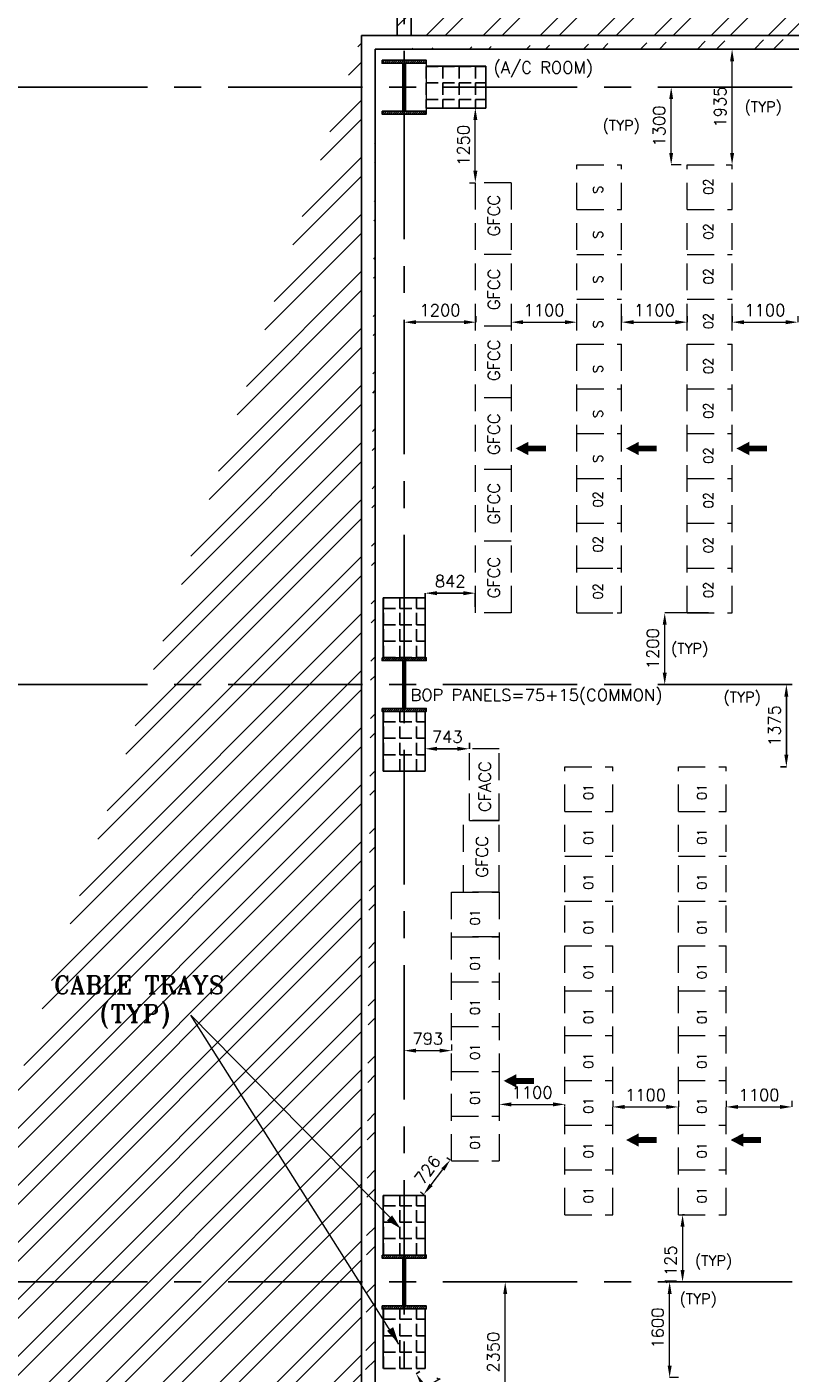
# Model space of a CAD drawing. Header units: inches. Extents: x 0 to 1564127, y -23460 to 23144100.
# Tile 175 of 215: x 1449195 to 1461976, y 159200 to 181733. Entities that reach past the tile are written whole.
import ezdxf

# ---------------------------------------------------------------- set-up
doc = ezdxf.new("R2010")
doc.units = ezdxf.units.IN
doc.header["$LTSCALE"] = 1800
doc.header["$MEASUREMENT"] = 0
doc.linetypes.add('CENTER', pattern=[2, 1.25, -0.25, 0.25, -0.25])
doc.linetypes.add('HIDDEN', pattern=[0.375, 0.25, -0.125])
doc.layers.get('0').update_dxf_attribs({"color": 253, "lineweight": 9})
for name, color, linetype in [('CEN', 2, 'CENTER'), ('COL', 1, 'Continuous'), ('GRID', 251, 'CENTER'), ('PNLDCST', 6, 'Continuous'), ('PNLT', 8, 'Continuous'), ('ROOM', 7, 'Continuous'), ('TEXT', 3, 'Continuous'), ('WALL', 6, 'Continuous'), ('WALLHATCH', 254, 'Continuous')]:
    doc.layers.add(name, color=color, linetype=linetype)
doc.layers.add('LAYOUT', color=8, linetype='Continuous', lineweight=9)
doc.layers.add('PNL', color=8, linetype='HIDDEN', lineweight=9)
doc.styles.add('ROMANS', font='romans.shx')
doc.styles.add('ROMANT', font='romant')
doc.dimstyles.new('STANDARD$0', dxfattribs={"dimtxt": 200, "dimasz": 200, "dimexe": 0, "dimexo": 100, "dimgap": 100, "dimtad": 1, "dimdec": 0, "dimzin": 0, "dimdsep": 46, "dimtxsty": 'ROMANS', "dimcen": 0.09, "dimclrd": 256, "dimclre": 256, "dimclrt": 256, "dimadec": 0, "dimazin": 0, "dimtfac": 1, "dimtdec": 0, "dimtmove": 0, "dimatfit": 3, "dimfxl": 1, "dimtolj": 1, "dimtzin": 0, "dimlwd": -1, "dimlwe": -1, "dimarcsym": 0})
pattern_1 = [(45, (1295337.1, 1000), (-477.297, 477.297), []), (45, (1295655.3, 1000), (-477.297, 477.297), [])]

# ---------------------------------------------------------------- blocks, each defined once
blk = doc.blocks.new('F-ROW COLUMN')
at = {"layer": 'COL'}
h = blk.add_hatch(dxfattribs=at)
h.set_pattern_fill('ANSI31', color=256, scale=200, angle=180, style=0)
h.set_pattern_definition([(225, (-557328.912, -127499.994), (17.6776695, -17.6776695), [])])
h.paths.add_polyline_path([(370, 450), (0, 450), (0, 400), (22.5, 400), (370, 400)])
h.paths.add_polyline_path([(0, 450), (-370, 450), (-370, 400), (0, 400)])
h.paths.add_polyline_path([(0, 400), (-22.5, 400), (-22.5, 0), (0, 0)])
h.paths.add_polyline_path([(22.5, 400), (0, 400), (0, 0), (22.5, 0)])
h.paths.add_polyline_path([(0, 0), (-22.5, 0), (-22.5, -400), (0, -400)])
h.paths.add_polyline_path([(22.5, 0), (0, 0), (0, -400), (22.5, -400)])
h.paths.add_polyline_path([(0, -400), (-22.5, -400), (-370, -400), (-370, -450), (0, -450)])
h.paths.add_polyline_path([(370, -400), (0, -400), (0, -450), (370, -450)])
at = {"layer": 'CEN'}
for p, q in [((0, -450), (0, 450)), ((191.6, 0), (-191.6, 0))]:
    blk.add_line(p, q, dxfattribs=at)
at = {"layer": 'COL'}
for points in [[(-370, 450), (370, 450), (370, 400), (-370, 400)], [(-22.5, 400), (22.5, 400), (22.5, -400), (-22.5, -400)], [(-370, -400), (370, -400), (370, -450), (-370, -450)]]:
    blk.add_lwpolyline(points, close=True, dxfattribs=at)
blk = doc.blocks.new('*D1069')
at = {"layer": 'Defpoints', "color": 0, "transparency": 16777216}
for p in [(1460106, 161850), (1460176, 160725), (1460313, 160725)]:
    blk.add_point(p, dxfattribs=at)
at = {"layer": 'LAYOUT', "transparency": 16777216}
for p, q in [((1460206, 161850), (1460176, 161850)), ((1460176, 161650), (1460176, 160925)), ((1460213, 160725), (1460176, 160725))]:
    blk.add_line(p, q, dxfattribs=at)
for points in [[(1460142, 161650), (1460209, 161650), (1460176, 161850)], [(1460142, 160925), (1460209, 160925), (1460176, 160725)]]:
    blk.add_solid(points, dxfattribs=at)
at = {"layer": 'LAYOUT', "transparency": 16777216, "insert": (1459976, 160994), "char_height": 200, "attachment_point": 5, "rotation": 90, "style": 'ROMANS'}
blk.add_mtext('\\A1;1125', dxfattribs=at)
blk = doc.blocks.new('*D1070')
at = {"layer": 'Defpoints', "color": 0, "transparency": 16777216}
for p in [(1456306, 164598), (1456306, 164598), (1455513, 164373)]:
    blk.add_point(p, dxfattribs=at)
at = {"layer": 'LAYOUT', "transparency": 16777216}
for p, q in [((1455513, 164473), (1455513, 164598)), ((1455713, 164598), (1456106, 164598)), ((1456306, 164698), (1456306, 164598))]:
    blk.add_line(p, q, dxfattribs=at)
for points in [[(1455713, 164631), (1455713, 164564), (1455513, 164598)], [(1456106, 164631), (1456106, 164564), (1456306, 164598)]]:
    blk.add_solid(points, dxfattribs=at)
at = {"layer": 'LAYOUT', "transparency": 16777216, "insert": (1455909, 164798), "char_height": 200, "attachment_point": 5, "style": 'ROMANS'}
blk.add_mtext('\\A1;793', dxfattribs=at)
blk = doc.blocks.new('*D1071')
at = {"layer": 'Defpoints', "color": 0, "transparency": 16777216}
for p in [(1457106, 164598), (1458206, 163698), (1458206, 163564)]:
    blk.add_point(p, dxfattribs=at)
at = {"layer": 'LAYOUT', "transparency": 16777216}
for p, q in [((1457106, 164498), (1457106, 163698)), ((1457306, 163698), (1458006, 163698)), ((1458206, 163664), (1458206, 163698))]:
    blk.add_line(p, q, dxfattribs=at)
for points in [[(1457306, 163731), (1457306, 163664), (1457106, 163698)], [(1458006, 163731), (1458006, 163664), (1458206, 163698)]]:
    blk.add_solid(points, dxfattribs=at)
at = {"layer": 'LAYOUT', "transparency": 16777216, "insert": (1457656, 163898), "char_height": 200, "attachment_point": 5, "style": 'ROMANS'}
blk.add_mtext('\\A1;1100', dxfattribs=at)
blk = doc.blocks.new('*D1072')
at = {"layer": 'Defpoints', "color": 0, "transparency": 16777216}
for p in [(1459006, 163655), (1460106, 163655), (1460106, 163655)]:
    blk.add_point(p, dxfattribs=at)
at = {"layer": 'LAYOUT', "transparency": 16777216}
for p, q in [((1459006, 163755), (1459006, 163655)), ((1459206, 163655), (1459906, 163655)), ((1460106, 163755), (1460106, 163655))]:
    blk.add_line(p, q, dxfattribs=at)
for points in [[(1459206, 163689), (1459206, 163622), (1459006, 163655)], [(1459906, 163689), (1459906, 163622), (1460106, 163655)]]:
    blk.add_solid(points, dxfattribs=at)
at = {"layer": 'LAYOUT', "transparency": 16777216, "insert": (1459556, 163855), "char_height": 200, "attachment_point": 5, "style": 'ROMANS'}
blk.add_mtext('\\A1;1100', dxfattribs=at)
blk = doc.blocks.new('*D1073')
at = {"layer": 'Defpoints', "color": 0, "transparency": 16777216}
for p in [(1460906, 163655), (1462006, 163655), (1462006, 163655)]:
    blk.add_point(p, dxfattribs=at)
at = {"layer": 'LAYOUT', "transparency": 16777216}
for p, q in [((1460906, 163755), (1460906, 163655)), ((1461106, 163655), (1461806, 163655)), ((1462006, 163755), (1462006, 163655))]:
    blk.add_line(p, q, dxfattribs=at)
for points in [[(1461106, 163689), (1461106, 163622), (1460906, 163655)], [(1461806, 163689), (1461806, 163622), (1462006, 163655)]]:
    blk.add_solid(points, dxfattribs=at)
at = {"layer": 'LAYOUT', "transparency": 16777216, "insert": (1461456, 163855), "char_height": 200, "attachment_point": 5, "style": 'ROMANS'}
blk.add_mtext('\\A1;1100', dxfattribs=at)
blk = doc.blocks.new('*D1076')
at = {"layer": 'Defpoints', "color": 0, "transparency": 16777216}
for p in [(1455513, 176791), (1456713, 176791), (1455513, 175916)]:
    blk.add_point(p, dxfattribs=at)
at = {"layer": 'LAYOUT', "transparency": 16777216}
for p, q in [((1456713, 176891), (1456713, 176791)), ((1455513, 176016), (1455513, 176791)), ((1456513, 176791), (1455713, 176791))]:
    blk.add_line(p, q, dxfattribs=at)
for points in [[(1455713, 176824), (1455713, 176757), (1455513, 176791)], [(1456513, 176824), (1456513, 176757), (1456713, 176791)]]:
    blk.add_solid(points, dxfattribs=at)
at = {"layer": 'LAYOUT', "transparency": 16777216, "insert": (1456113, 176991), "char_height": 200, "attachment_point": 5, "style": 'ROMANS'}
blk.add_mtext('\\A1;1200', dxfattribs=at)
blk = doc.blocks.new('*D1077')
at = {"layer": 'Defpoints', "color": 0, "transparency": 16777216}
for p in [(1457305, 176916), (1458405, 176791), (1458405, 176791)]:
    blk.add_point(p, dxfattribs=at)
at = {"layer": 'LAYOUT', "transparency": 16777216}
for p, q in [((1457305, 176816), (1457305, 176791)), ((1457505, 176791), (1458205, 176791)), ((1458405, 176691), (1458405, 176791))]:
    blk.add_line(p, q, dxfattribs=at)
for points in [[(1457505, 176824), (1457505, 176757), (1457305, 176791)], [(1458205, 176824), (1458205, 176757), (1458405, 176791)]]:
    blk.add_solid(points, dxfattribs=at)
at = {"layer": 'LAYOUT', "transparency": 16777216, "insert": (1457855, 176991), "char_height": 200, "attachment_point": 5, "style": 'ROMANS'}
blk.add_mtext('\\A1;1100', dxfattribs=at)
blk = doc.blocks.new('*D1078')
at = {"layer": 'Defpoints', "color": 0, "transparency": 16777216}
for p in [(1459155, 176791), (1460255, 176791), (1460255, 176791)]:
    blk.add_point(p, dxfattribs=at)
at = {"layer": 'LAYOUT', "transparency": 16777216}
for p, q in [((1459155, 176891), (1459155, 176791)), ((1460255, 176891), (1460255, 176791)), ((1459355, 176791), (1460055, 176791))]:
    blk.add_line(p, q, dxfattribs=at)
for points in [[(1459355, 176824), (1459355, 176757), (1459155, 176791)], [(1460055, 176824), (1460055, 176757), (1460255, 176791)]]:
    blk.add_solid(points, dxfattribs=at)
at = {"layer": 'LAYOUT', "transparency": 16777216, "insert": (1459705, 176991), "char_height": 200, "attachment_point": 5, "style": 'ROMANS'}
blk.add_mtext('\\A1;1100', dxfattribs=at)
blk = doc.blocks.new('*D1079')
at = {"layer": 'Defpoints', "color": 0, "transparency": 16777216}
for p in [(1461005, 176791), (1462105, 176791), (1462105, 176791)]:
    blk.add_point(p, dxfattribs=at)
at = {"layer": 'LAYOUT', "transparency": 16777216}
for p, q in [((1461005, 176891), (1461005, 176791)), ((1462105, 176891), (1462105, 176791)), ((1461205, 176791), (1461905, 176791))]:
    blk.add_line(p, q, dxfattribs=at)
for points in [[(1461205, 176824), (1461205, 176757), (1461005, 176791)], [(1461905, 176824), (1461905, 176757), (1462105, 176791)]]:
    blk.add_solid(points, dxfattribs=at)
at = {"layer": 'LAYOUT', "transparency": 16777216, "insert": (1461555, 176991), "char_height": 200, "attachment_point": 5, "style": 'ROMANS'}
blk.add_mtext('\\A1;1100', dxfattribs=at)
blk = doc.blocks.new('*D950')
at = {"layer": 'Defpoints', "color": 0, "transparency": 16777216}
for p in [(1456284, 162767), (1456306, 162750), (1455863, 162175)]:
    blk.add_point(p, dxfattribs=at)
at = {"layer": 'LAYOUT', "transparency": 16777216}
for p, q in [((1456227, 162811), (1456284, 162767)), ((1455963, 162350), (1456162, 162609)), ((1455784, 162236), (1455841, 162192))]:
    blk.add_line(p, q, dxfattribs=at)
for points in [[(1456136, 162629), (1456188, 162588), (1456284, 162767)], [(1455937, 162371), (1455990, 162330), (1455841, 162192)]]:
    blk.add_solid(points, dxfattribs=at)
at = {"layer": 'LAYOUT', "transparency": 16777216, "insert": (1455904, 162602), "char_height": 200, "attachment_point": 5, "rotation": 52.3881, "style": 'ROMANS'}
blk.add_mtext('\\A1;726', dxfattribs=at)
blk = doc.blocks.new('*D952')
at = {"layer": 'Defpoints', "color": 0, "transparency": 16777216}
for p in [(1459877, 171925), (1460708, 171925), (1460808, 170725)]:
    blk.add_point(p, dxfattribs=at)
at = {"layer": 'LAYOUT', "transparency": 16777216}
for p, q in [((1460608, 171925), (1459877, 171925)), ((1459877, 170925), (1459877, 171725)), ((1460708, 170725), (1459877, 170725))]:
    blk.add_line(p, q, dxfattribs=at)
for points in [[(1459843, 171725), (1459910, 171725), (1459877, 171925)], [(1459843, 170925), (1459910, 170925), (1459877, 170725)]]:
    blk.add_solid(points, dxfattribs=at)
at = {"layer": 'LAYOUT', "transparency": 16777216, "insert": (1459677, 171325), "char_height": 200, "attachment_point": 5, "rotation": 90, "style": 'ROMANS'}
blk.add_mtext('\\A1;1200', dxfattribs=at)
blk = doc.blocks.new('*D953')
at = {"layer": 'Defpoints', "color": 0, "transparency": 16777216}
for p in [(1459985, 180725), (1460355, 180725), (1460255, 179425)]:
    blk.add_point(p, dxfattribs=at)
at = {"layer": 'LAYOUT', "transparency": 16777216}
for p, q in [((1460255, 180725), (1459985, 180725)), ((1459985, 179625), (1459985, 180525)), ((1460155, 179425), (1459985, 179425))]:
    blk.add_line(p, q, dxfattribs=at)
for points in [[(1459952, 180525), (1460018, 180525), (1459985, 180725)], [(1459952, 179625), (1460018, 179625), (1459985, 179425)]]:
    blk.add_solid(points, dxfattribs=at)
at = {"layer": 'LAYOUT', "transparency": 16777216, "insert": (1459785, 180075), "char_height": 200, "attachment_point": 5, "rotation": 90, "style": 'ROMANS'}
blk.add_mtext('\\A1;1300', dxfattribs=at)
blk = doc.blocks.new('*D954')
at = {"layer": 'Defpoints', "color": 0, "transparency": 16777216}
for p in [(1461005, 181360), (1461105, 181360), (1461005, 179425)]:
    blk.add_point(p, dxfattribs=at)
at = {"layer": 'LAYOUT', "transparency": 16777216}
for p, q in [((1461005, 179625), (1461005, 181160)), ((1460905, 179425), (1461005, 179425))]:
    blk.add_line(p, q, dxfattribs=at)
for points in [[(1460972, 181160), (1461039, 181160), (1461005, 181360)], [(1460972, 179625), (1461039, 179625), (1461005, 179425)]]:
    blk.add_solid(points, dxfattribs=at)
at = {"layer": 'LAYOUT', "transparency": 16777216, "insert": (1460805, 180393), "char_height": 200, "attachment_point": 5, "rotation": 90, "style": 'ROMANS'}
blk.add_mtext('\\A1;1935', dxfattribs=at)
blk = doc.blocks.new('*D955')
at = {"layer": 'Defpoints', "color": 0, "transparency": 16777216}
for p in [(1457206, 160725), (1457413, 160725), (1457206, 158375)]:
    blk.add_point(p, dxfattribs=at)
at = {"layer": 'LAYOUT', "transparency": 16777216}
for p, q in [((1457313, 160725), (1457206, 160725)), ((1457206, 158575), (1457206, 160525)), ((1457106, 158375), (1457206, 158375))]:
    blk.add_line(p, q, dxfattribs=at)
for points in [[(1457172, 160525), (1457239, 160525), (1457206, 160725)], [(1457172, 158575), (1457239, 158575), (1457206, 158375)]]:
    blk.add_solid(points, dxfattribs=at)
at = {"layer": 'LAYOUT', "transparency": 16777216, "insert": (1457006, 159550), "char_height": 200, "attachment_point": 5, "rotation": 90, "style": 'ROMANS'}
blk.add_mtext('\\A1;2350', dxfattribs=at)
blk = doc.blocks.new('*D956')
at = {"layer": 'Defpoints', "color": 0, "transparency": 16777216}
for p in [(1459959, 160725), (1460413, 160725), (1460206, 159125)]:
    blk.add_point(p, dxfattribs=at)
at = {"layer": 'LAYOUT', "transparency": 16777216}
for p, q in [((1460313, 160725), (1459959, 160725)), ((1459959, 159325), (1459959, 160525)), ((1460106, 159125), (1459959, 159125))]:
    blk.add_line(p, q, dxfattribs=at)
for points in [[(1459926, 160525), (1459993, 160525), (1459959, 160725)], [(1459926, 159325), (1459993, 159325), (1459959, 159125)]]:
    blk.add_solid(points, dxfattribs=at)
at = {"layer": 'LAYOUT', "transparency": 16777216, "insert": (1459759, 159954), "char_height": 200, "attachment_point": 5, "rotation": 90, "style": 'ROMANS'}
blk.add_mtext('\\A1;1600', dxfattribs=at)
blk = doc.blocks.new('*D969')
at = {"layer": 'Defpoints', "color": 0, "transparency": 16777216}
for p in [(1456705, 180375), (1456705, 180375), (1456705, 179125)]:
    blk.add_point(p, dxfattribs=at)
at = {"layer": 'LAYOUT', "transparency": 16777216}
for p, q in [((1456605, 180375), (1456705, 180375)), ((1456705, 179325), (1456705, 180175)), ((1456605, 179125), (1456705, 179125))]:
    blk.add_line(p, q, dxfattribs=at)
for points in [[(1456672, 180175), (1456739, 180175), (1456705, 180375)], [(1456672, 179325), (1456739, 179325), (1456705, 179125)]]:
    blk.add_solid(points, dxfattribs=at)
at = {"layer": 'LAYOUT', "transparency": 16777216, "insert": (1456505, 179750), "char_height": 200, "attachment_point": 5, "rotation": 90, "style": 'ROMANS'}
blk.add_mtext('\\A1;1250', dxfattribs=at)
blk = doc.blocks.new('*D970')
at = {"layer": 'Defpoints', "color": 0, "transparency": 16777216}
for p in [(1455863, 172255), (1455863, 172050), (1456705, 171925)]:
    blk.add_point(p, dxfattribs=at)
at = {"layer": 'ROOM', "transparency": 16777216}
for p, q in [((1455863, 172150), (1455863, 172255)), ((1456505, 172255), (1456063, 172255)), ((1456705, 172025), (1456705, 172255))]:
    blk.add_line(p, q, dxfattribs=at)
for points in [[(1456063, 172288), (1456063, 172221), (1455863, 172255)], [(1456505, 172288), (1456505, 172221), (1456705, 172255)]]:
    blk.add_solid(points, dxfattribs=at)
at = {"layer": 'ROOM', "transparency": 16777216, "insert": (1456284, 172455), "char_height": 200, "attachment_point": 5, "style": 'ROMANS'}
blk.add_mtext('\\A1;842', dxfattribs=at)
blk = doc.blocks.new('*D971')
at = {"layer": 'Defpoints', "color": 0, "transparency": 16777216}
for p in [(1455863, 169650), (1455863, 169650), (1456606, 169650)]:
    blk.add_point(p, dxfattribs=at)
at = {"layer": 'ROOM', "transparency": 16777216}
for p, q in [((1455863, 169750), (1455863, 169650)), ((1456606, 169750), (1456606, 169650)), ((1456406, 169650), (1456063, 169650))]:
    blk.add_line(p, q, dxfattribs=at)
for points in [[(1456063, 169684), (1456063, 169617), (1455863, 169650)], [(1456406, 169684), (1456406, 169617), (1456606, 169650)]]:
    blk.add_solid(points, dxfattribs=at)
at = {"layer": 'ROOM', "transparency": 16777216, "insert": (1456234, 169850), "char_height": 200, "attachment_point": 5, "style": 'ROMANS'}
blk.add_mtext('\\A1;743', dxfattribs=at)
blk = doc.blocks.new('*D1014')
at = {"layer": 'Defpoints', "color": 0, "transparency": 16777216}
for p in [(1461914, 170725), (1461914, 170725), (1461914, 169350)]:
    blk.add_point(p, dxfattribs=at)
at = {"layer": 'ROOM', "transparency": 16777216}
for p, q in [((1461814, 170725), (1461914, 170725)), ((1461914, 169550), (1461914, 170525)), ((1461814, 169350), (1461914, 169350))]:
    blk.add_line(p, q, dxfattribs=at)
for points in [[(1461880, 170525), (1461947, 170525), (1461914, 170725)], [(1461880, 169550), (1461947, 169550), (1461914, 169350)]]:
    blk.add_solid(points, dxfattribs=at)
at = {"layer": 'ROOM', "transparency": 16777216, "insert": (1461714, 170038), "char_height": 200, "attachment_point": 5, "rotation": 90, "style": 'ROMANS'}
blk.add_mtext('\\A1;1375', dxfattribs=at)
blk = doc.blocks.new('*D925')
at = {"layer": 'Defpoints', "color": 0, "transparency": 16777216}
for p in [(1455863, 159275), (1456259, 158287), (1456406, 158375)]:
    blk.add_point(p, dxfattribs=at)
at = {"layer": 'ROOM', "transparency": 16777216}
for p, q in [((1455777, 159224), (1455716, 159187)), ((1455820, 159016), (1456156, 158458)), ((1456320, 158324), (1456259, 158287))]:
    blk.add_line(p, q, dxfattribs=at)
for points in [[(1455848, 159033), (1455791, 158998), (1455716, 159187)], [(1456184, 158475), (1456127, 158441), (1456259, 158287)]]:
    blk.add_solid(points, dxfattribs=at)
at = {"layer": 'ROOM', "transparency": 16777216, "insert": (1456159, 158840), "char_height": 200, "attachment_point": 5, "rotation": 301.104, "style": 'ROMANS'}
blk.add_mtext('\\A1;1051', dxfattribs=at)

msp = doc.modelspace()

# ---------------------------------------------------------------- hatches: boundary and pattern name
h = msp.add_hatch()
h.set_pattern_fill('ANSI32', color=256, scale=1800, style=0)
h.set_pattern_definition(pattern_1)
edge = h.paths.add_edge_path()
edge.add_line((1455627.82, 184760.31), (1464642.82, 184760.31))
edge.add_line((1455627.82, 184990.31), (1464669.63, 184990.31))
edge.add_line((1455627.82, 184760.31), (1455627.82, 181590.31))
edge.add_line((1455397.82, 184760.31), (1455397.82, 181590.31))
edge.add_line((1455259.14, 181590.31), (1464669.63, 181590.31))
edge.add_line((1455027.82, 181360.31), (1464642.82, 181360.31))
h = msp.add_hatch()
h.set_pattern_fill('ANSI32', color=256, scale=1800, style=0)
h.set_pattern_definition(pattern_1)
edge = h.paths.add_edge_path()
edge.add_line((1444297.82, 149590.31), (1454797.82, 149590.31))
edge.add_line((1444527.82, 149360.31), (1455027.82, 149360.31))
edge.add_line((1455027.82, 149360.31), (1455027.82, 181360.31))
edge.add_line((1454797.82, 149590.31), (1454797.82, 181590.31))
at = {"layer": 'WALLHATCH'}
h = msp.add_hatch(dxfattribs=at)
h.set_pattern_fill('ANGLE', color=30, scale=1000, angle=-90)
h.set_pattern_definition([(270, (620432.84, -269654.47), (275, -5e-14), [200, -75]), (360, (620432.84, -269654.47), (7e-14, 275), [200, -75])])
h.paths.add_polyline_path([(1456882.82, 180375.31), (1456882.82, 181075.31), (1455882.82, 181075.31), (1455882.82, 180375.31)])
h = msp.add_hatch(dxfattribs=at)
h.set_pattern_fill('ANGLE', color=30, scale=1000)
h.set_pattern_definition([(0, (1905892.6, -664274.68), (0, 275), [200, -75]), (90, (1905892.6, -664274.68), (-275, 2e-14), [200, -75])])
h.paths.add_polyline_path([(1455862.82, 172175.31), (1455162.82, 172175.31), (1455162.82, 171175.31), (1455862.82, 171175.31)])
h = msp.add_hatch(dxfattribs=at)
h.set_pattern_fill('ANGLE', color=30, scale=1000)
h.set_pattern_definition([(0, (1905892.6, -666174.68), (0, 275), [200, -75]), (90, (1905892.6, -666174.68), (-275, 2e-14), [200, -75])])
h.paths.add_polyline_path([(1455862.82, 170275.31), (1455162.82, 170275.31), (1455162.82, 169275.31), (1455862.82, 169275.31)])
h = msp.add_hatch(dxfattribs=at)
h.set_pattern_fill('ANGLE', color=30, scale=1000)
h.set_pattern_definition([(0, (1905892.6, -674274.68), (0, 275), [200, -75]), (90, (1905892.6, -674274.68), (-275, 2e-14), [200, -75])])
h.paths.add_polyline_path([(1455862.82, 162175.31), (1455162.82, 162175.31), (1455162.82, 161175.31), (1455862.82, 161175.31)])
h = msp.add_hatch(dxfattribs=at)
h.set_pattern_fill('ANGLE', color=30, scale=1000)
h.set_pattern_definition([(0, (1905892.6, -676174.68), (0, 275), [200, -75]), (90, (1905892.6, -676174.68), (-275, 2e-14), [200, -75])])
h.paths.add_polyline_path([(1455862.82, 160275.31), (1455162.82, 160275.31), (1455162.82, 159275.31), (1455862.82, 159275.31)])

# ---------------------------------------------------------------- linework, layer by layer
at = {"layer": 'GRID'}
for p, q in [((1455512.82, 131380.31), (1455512.82, 183222.97)), ((1480012.82, 180725.31), (1439712.82, 180725.31)), ((1480012.82, 170725.31), (1439712.82, 170725.31)), ((1480012.82, 160725.31), (1439712.82, 160725.31))]:
    msp.add_line(p, q, dxfattribs=at)
at = {"layer": 'GRID', "color": 4}
for p, q in [((1456882.82, 180375.31), (1456882.82, 181075.31)), ((1455862.82, 172175.31), (1455162.82, 172175.31)), ((1455862.82, 170275.31), (1455162.82, 170275.31)), ((1455862.82, 169275.31), (1455162.82, 169275.31)), ((1455862.82, 162175.31), (1455162.82, 162175.31)), ((1455862.82, 161175.31), (1455162.82, 161175.31)), ((1455862.82, 160275.31), (1455162.82, 160275.31))]:
    msp.add_line(p, q, dxfattribs=at)
at = {"layer": 'LAYOUT', "color": 7}
for p, q in [((1455882.82, 181125.31), (1455882.82, 180325.31)), ((1455276.29, 161802.43), (1451941.05, 165191.11)), ((1455425.49, 159685.25), (1451941.05, 165191.11))]:
    msp.add_line(p, q, dxfattribs=at)
at = {"layer": 'LAYOUT', "color": 2}
msp.add_line((1456605.82, 168450.31), (1457105.82, 168450.31), dxfattribs=at)
at = {"layer": 'LAYOUT', "color": 7}
for points in [[(1457378.91, 174676.56, 0, 225, 0), (1457592.26, 174676.56, 225, 225, 0)], [(1459228.91, 174676.56, 0, 225, 0), (1459442.26, 174676.56, 225, 225, 0)], [(1461078.91, 174676.56, 0, 225, 0), (1461292.26, 174676.56, 225, 225, 0)], [(1457179.41, 164091.78, 0, 225, 0), (1457392.76, 164091.78, 225, 225, 0)], [(1459229.41, 163101.56, 0, 225, 0), (1459442.76, 163101.56, 225, 225, 0)], [(1460979.41, 163101.56, 0, 225, 0), (1461192.76, 163101.56, 225, 225, 0)], [(1455454.03, 161619.35, 0, 121.62, 0), (1455268.55, 161796.75, 121.62, 121.62, 0)], [(1455425.49, 159685.25, 0, 121.62, 0), (1455277.8, 159938.07, 121.62, 121.62, 0)]]:
    msp.add_lwpolyline(points, format="xyseb", dxfattribs=at)
at = {"layer": 'LAYOUT', "color": 7, "const_width": 100}
for points in [[(1457592.26, 174676.56), (1457889.37, 174676.56)], [(1459442.26, 174676.56), (1459739.37, 174676.56)], [(1461292.26, 174676.56), (1461589.37, 174676.56)], [(1457392.76, 164091.78), (1457689.87, 164091.78)], [(1459442.76, 163101.56), (1459739.87, 163101.56)], [(1461192.76, 163101.56), (1461489.87, 163101.56)]]:
    msp.add_lwpolyline(points, dxfattribs=at)
at = {"layer": 'PNL', "color": 2}
for p, q in [((1458405.32, 171925.31), (1458405.32, 179425.31)), ((1458405.32, 179425.31), (1459155.32, 179425.31)), ((1459155.32, 171925.31), (1459155.32, 179425.31)), ((1460255.32, 171925.31), (1460255.32, 179425.31)), ((1460255.32, 179425.31), (1461005.32, 179425.31)), ((1461005.32, 171925.31), (1461005.32, 179425.31)), ((1456705.32, 171925.31), (1456705.32, 179125.31)), ((1457305.32, 179125.31), (1456705.32, 179125.31)), ((1457305.32, 179125.31), (1457305.32, 171925.31)), ((1458405.32, 178675.31), (1459155.32, 178675.31)), ((1460255.32, 178675.31), (1461005.32, 178675.31)), ((1457305.32, 177925.31), (1456705.32, 177925.31)), ((1458405.32, 177925.31), (1459155.32, 177925.31)), ((1460255.32, 177925.31), (1461005.32, 177925.31)), ((1458405.32, 177175.31), (1459155.32, 177175.31)), ((1460255.32, 177175.31), (1461005.32, 177175.31)), ((1457305.32, 176725.31), (1456705.32, 176725.31)), ((1458405.32, 176425.31), (1459155.32, 176425.31)), ((1460255.32, 176425.31), (1461005.32, 176425.31)), ((1458405.32, 175675.31), (1459155.32, 175675.31)), ((1460255.32, 175675.31), (1461005.32, 175675.31)), ((1457305.32, 175525.31), (1456705.32, 175525.31)), ((1458405.32, 174925.31), (1459155.32, 174925.31)), ((1460255.32, 174925.31), (1461005.32, 174925.31)), ((1457305.32, 174325.31), (1456705.32, 174325.31)), ((1458405.32, 174175.31), (1459155.32, 174175.31)), ((1460255.32, 174175.31), (1461005.32, 174175.31)), ((1458405.32, 173425.31), (1459155.32, 173425.31)), ((1460255.32, 173425.31), (1461005.32, 173425.31)), ((1457305.32, 173125.31), (1456705.32, 173125.31)), ((1458405.32, 172675.31), (1459155.32, 172675.31)), ((1458555.32, 172675.31), (1459155.32, 172675.31)), ((1460255.32, 172675.31), (1461005.32, 172675.31)), ((1457305.32, 171925.31), (1456705.32, 171925.31)), ((1458405.32, 171925.31), (1459155.32, 171925.31)), ((1458555.32, 171925.31), (1459155.32, 171925.31)), ((1460255.32, 171925.31), (1461005.32, 171925.31)), ((1456605.82, 168450.31), (1456605.82, 169650.31)), ((1457105.82, 169650.31), (1456605.82, 169650.31)), ((1457105.82, 168450.31), (1457105.82, 169650.31)), ((1458205.82, 161850.31), (1458205.82, 169350.31)), ((1458205.82, 169350.31), (1459005.82, 169350.31)), ((1459005.82, 161850.31), (1459005.82, 169350.31)), ((1460105.82, 161850.31), (1460105.82, 169350.31)), ((1460105.82, 169350.31), (1460905.82, 169350.31)), ((1460905.82, 161850.31), (1460905.82, 169350.31)), ((1458205.82, 168600.31), (1459005.82, 168600.31)), ((1460105.82, 168600.31), (1460905.82, 168600.31)), ((1457105.82, 168450.31), (1456505.82, 168450.31)), ((1456505.82, 167250.31), (1456505.82, 168450.31)), ((1457105.82, 168450.31), (1456605.82, 168450.31)), ((1457105.82, 167250.31), (1457105.82, 168450.31)), ((1458205.82, 167850.31), (1459005.82, 167850.31)), ((1460105.82, 167850.31), (1460905.82, 167850.31)), ((1456305.82, 162750.31), (1456305.82, 167250.31)), ((1456305.82, 167250.31), (1457105.82, 167250.31)), ((1457105.82, 167250.31), (1456505.82, 167250.31)), ((1457105.82, 167250.31), (1457105.82, 162750.31)), ((1458205.82, 167100.31), (1459005.82, 167100.31)), ((1460105.82, 167100.31), (1460905.82, 167100.31)), ((1456305.82, 166500.31), (1457105.82, 166500.31)), ((1457105.82, 166500.31), (1456505.82, 166500.31)), ((1458205.82, 166350.31), (1459005.82, 166350.31)), ((1460105.82, 166350.31), (1460905.82, 166350.31)), ((1456305.82, 165750.31), (1457105.82, 165750.31)), ((1458205.82, 165600.31), (1459005.82, 165600.31)), ((1460105.82, 165600.31), (1460905.82, 165600.31)), ((1456305.82, 165000.31), (1457105.82, 165000.31)), ((1458205.82, 164850.31), (1459005.82, 164850.31)), ((1460105.82, 164850.31), (1460905.82, 164850.31)), ((1456305.82, 164250.31), (1457105.82, 164250.31)), ((1458205.82, 164100.31), (1459005.82, 164100.31)), ((1460105.82, 164100.31), (1460905.82, 164100.31)), ((1456305.82, 163500.31), (1457105.82, 163500.31)), ((1458205.82, 163350.31), (1459005.82, 163350.31)), ((1460105.82, 163350.31), (1460905.82, 163350.31)), ((1456305.82, 162750.31), (1457105.82, 162750.31)), ((1458205.82, 162600.31), (1459005.82, 162600.31)), ((1460105.82, 162600.31), (1460905.82, 162600.31)), ((1458205.82, 161850.31), (1459005.82, 161850.31)), ((1460105.82, 161850.31), (1460905.82, 161850.31))]:
    msp.add_line(p, q, dxfattribs=at)
at = {"layer": 'WALL'}
for p, q in [((1455397.82, 184760.31), (1455397.82, 181590.31)), ((1455627.82, 184760.31), (1455627.82, 181590.31)), ((1454797.82, 149590.31), (1454797.82, 181590.31)), ((1454797.82, 181590.31), (1464669.63, 181590.31)), ((1455027.82, 149360.31), (1455027.82, 181360.31)), ((1455027.82, 181360.31), (1464642.82, 181360.31))]:
    msp.add_line(p, q, dxfattribs=at)
at = {"layer": 'WALLHATCH', "color": 4}
for p, q in [((1455882.82, 181075.31), (1456882.82, 181075.31)), ((1455882.82, 180375.31), (1456882.82, 180375.31)), ((1455162.82, 171175.31), (1455162.82, 172175.31)), ((1455862.82, 171175.31), (1455862.82, 172175.31)), ((1455162.82, 169275.31), (1455162.82, 170275.31)), ((1455862.82, 169275.31), (1455862.82, 170275.31)), ((1455162.82, 161175.31), (1455162.82, 162175.31)), ((1455862.82, 161175.31), (1455862.82, 162175.31)), ((1455162.82, 159275.31), (1455162.82, 160275.31)), ((1455862.82, 159275.31), (1455862.82, 160275.31))]:
    msp.add_line(p, q, dxfattribs=at)

# ---------------------------------------------------------------- block references
for p in [(1455512.82, 180725.31), (1455512.82, 170725.31), (1455512.82, 160725.31)]:
    msp.add_blockref('F-ROW COLUMN', p)

# ---------------------------------------------------------------- texts
at = {"layer": 'PNL', "lineweight": 25, "style": 'ROMANT'}
for s, height, p in [('(A/C ROOM)', 200, (1457011.23, 180952.62)), ('BOP PANELS=75+15(COMMON)', 200, (1455620.23, 170450.67)), ('CABLE TRAYS', 300, (1449646.02, 165547.19)), ('(TYP)', 300, (1450414.66, 165065.81))]:
    msp.add_text(s, height=height, dxfattribs=at).set_placement(p)
at = {"layer": 'PNL', "color": 4, "lineweight": 25, "style": 'ROMANS'}
for p in [(1461214.5, 180307.97), (1458835.5, 179996.97), (1459981.83, 171240.82), (1460860.83, 170427.3), (1460382.64, 160994.27), (1460125.48, 160355.06)]:
    msp.add_text('(TYP)', height=175, dxfattribs=at).set_placement(p)
at = {"layer": 'PNL', "color": 2, "style": 'ROMANS'}
for p in [(1458678.07, 168792.06), (1460578.07, 168792.06), (1458678.07, 168042.06), (1460578.07, 168042.06), (1458678.07, 167292.06), (1460578.07, 167292.06), (1456778.07, 166692.06), (1458678.07, 166542.06), (1460578.07, 166542.06), (1456778.07, 165942.06), (1458678.07, 165792.06), (1460578.07, 165792.06), (1456778.07, 165192.06), (1458678.07, 165042.06), (1460578.07, 165042.06), (1456778.07, 164442.06), (1458678.07, 164292.06), (1460578.07, 164292.06), (1456778.07, 163692.06), (1458678.07, 163542.06), (1460578.07, 163542.06), (1456778.07, 162942.06), (1458678.07, 162792.06), (1460578.07, 162792.06), (1458678.07, 162042.06), (1460578.07, 162042.06)]:
    msp.add_text('01', height=160, rotation=90, dxfattribs=at).set_placement(p)
at = {"layer": 'PNL', "color": 2, "insert": (1456916.91, 167494.32), "char_height": 200, "width": 511.8783, "attachment_point": 7, "rotation": 90, "style": 'ROMANS'}
msp.add_mtext('GFCC', dxfattribs=at)
at = {"layer": 'PNLDCST', "color": 2, "style": 'ROMANS'}
for s, p in [('02', (1460688.02, 178923.1)), ('S', (1458838.02, 178938.44)), ('S', (1458838.02, 178188.44)), ('02', (1460688.02, 178173.1)), ('02', (1460688.02, 177423.1)), ('S', (1458838.02, 177438.44)), ('02', (1460688.02, 176673.1)), ('S', (1458838.02, 176688.44)), ('S', (1458838.02, 175938.44)), ('02', (1460688.02, 175923.1)), ('S', (1458838.02, 175188.44)), ('02', (1460688.02, 175173.1)), ('02', (1460688.02, 174423.1)), ('S', (1458838.02, 174438.44)), ('02', (1458838.02, 173688.44)), ('02', (1460688.02, 173673.1)), ('02', (1458838.02, 172938.44)), ('02', (1460688.02, 172923.1)), ('02', (1458838.02, 172147.96)), ('02', (1460688.02, 172173.1))]:
    msp.add_text(s, height=160, rotation=90, dxfattribs=at).set_placement(p)
at = {"layer": 'PNLT', "color": 2, "ltscale": 1000, "char_height": 200, "width": 511.8783, "attachment_point": 7, "rotation": 90, "style": 'ROMANS'}
for s, insert in [('GFCC', (1457116.41, 178228.52)), ('GFCC', (1457116.41, 176991.97)), ('GFCC', (1457116.41, 175805.88)), ('GFCC', (1457116.41, 174569.32)), ('GFCC', (1457116.41, 173405.88)), ('GFCC', (1457116.41, 172169.32)), ('CFACC', (1456963.08, 168593.81))]:
    msp.add_mtext(s, dxfattribs=dict(at, insert=insert))

# ---------------------------------------------------------------- dimensions: what is measured, and where the dimension line sits
at = {"layer": 'LAYOUT', "color": 7}
for base, p1, p2, picture, middle in [((1461005.32, 181360.31), (1461005.32, 179425.31), (1461105.32, 181360.31), '*D954', (1460805.32, 180392.81)), ((1456705.32, 180375.31), (1456705.32, 179125.31), (1456705.32, 180375.31), '*D969', (1456505.32, 179750.31)), ((1459876.58, 171925.31), (1460808.31, 170725.31), (1460708.31, 171925.31), '*D952', (1459676.58, 171325.31)), ((1457205.82, 160725.31), (1457205.82, 158375.31), (1457412.82, 160725.31), '*D955', (1457005.82, 159550.31))]:
    dim = msp.add_linear_dim(base=base, p1=p1, p2=p2, angle=90, dimstyle='STANDARD$0', override={"dimfxl": 0.5, "dimarcsym": 2}, dxfattribs=at)
    dim.commit()
    dim.dimension.update_dxf_attribs({"geometry": picture, "text_midpoint": middle})
for base, p1, p2, picture, middle in [((1459985, 180725.31), (1460255.32, 179425.31), (1460355.32, 180725.31), '*D953', (1459985, 180075.31)), ((1460175.64, 160725.31), (1460105.82, 161850.31), (1460312.82, 160725.31), '*D1069', (1460175.64, 160994.27)), ((1459959.3, 160725.31), (1460205.82, 159125.31), (1460412.82, 160725.31), '*D956', (1459959.3, 159953.83))]:
    dim = msp.add_linear_dim(base=base, p1=p1, p2=p2, angle=90, dimstyle='STANDARD$0', override={"dimfxl": 0.5, "dimarcsym": 2}, dxfattribs=at)
    dim.commit()
    dim.dimension.update_dxf_attribs({"geometry": picture, "text_midpoint": middle, "dimtype": 160})
for base, p1, p2, picture, middle in [((1455512.82, 176790.65), (1456712.82, 176790.65), (1455512.82, 175915.65), '*D1076', (1456112.82, 176990.65)), ((1458405.32, 176790.65), (1457305.32, 176915.65), (1458405.32, 176790.65), '*D1077', (1457855.32, 176990.65)), ((1460255.32, 176790.65), (1459155.32, 176790.65), (1460255.32, 176790.65), '*D1078', (1459705.32, 176990.65)), ((1462105.32, 176790.65), (1461005.32, 176790.65), (1462105.32, 176790.65), '*D1079', (1461555.32, 176990.65)), ((1456305.82, 164597.66), (1455512.82, 164373.3), (1456305.82, 164597.66), '*D1070', (1455909.32, 164797.66)), ((1458205.82, 163697.66), (1457105.82, 164597.66), (1458205.82, 163563.7), '*D1071', (1457655.82, 163897.66)), ((1460105.82, 163655.43), (1459005.82, 163655.43), (1460105.82, 163655.43), '*D1072', (1459555.82, 163855.43)), ((1462005.82, 163655.43), (1460905.82, 163655.43), (1462005.82, 163655.43), '*D1073', (1461455.82, 163855.43))]:
    dim = msp.add_linear_dim(base=base, p1=p1, p2=p2, dimstyle='STANDARD$0', override={"dimfxl": 0.5, "dimarcsym": 2}, dxfattribs=at)
    dim.commit()
    dim.dimension.update_dxf_attribs({"geometry": picture, "text_midpoint": middle})
dim = msp.add_aligned_dim(p1=(1455862.82, 162175.31), p2=(1456305.82, 162750.31), distance=27.37, dimstyle='STANDARD$0', override={"dimfxl": 0.5, "dimarcsym": 2}, dxfattribs=at)
dim.commit()
dim.dimension.update_dxf_attribs({"geometry": '*D950', "text_midpoint": (1455904.21, 162601.58)})
at = {"layer": 'ROOM', "color": 7}
for base, p1, p2, picture, middle in [((1455862.82450127, 172254.8310746), (1456705.32450127, 171925.30952709), (1455862.82450127, 172050.30952709), '*D970', (1456284.07450127, 172454.8310746)), ((1455862.82, 169650.31), (1456605.82, 169650.31), (1455862.82, 169650.31), '*D971', (1456234.32, 169850.31))]:
    dim = msp.add_linear_dim(base=base, p1=p1, p2=p2, dimstyle='STANDARD$0', override={"dimfxl": 0.5, "dimarcsym": 2}, dxfattribs=at)
    dim.commit()
    dim.dimension.update_dxf_attribs({"geometry": picture, "text_midpoint": middle})
dim = msp.add_linear_dim(base=(1461913.82, 170725.31), p1=(1461913.82, 169350.31), p2=(1461913.82, 170725.31), angle=90, dimstyle='STANDARD$0', override={"dimfxl": 0.5, "dimarcsym": 2}, dxfattribs=at)
dim.commit()
dim.dimension.update_dxf_attribs({"geometry": '*D1014', "text_midpoint": (1461913.82, 170037.81), "dimtype": 160})
dim = msp.add_aligned_dim(p1=(1455862.82, 159275.31), p2=(1456405.82, 158375.31), distance=-171.25, dimstyle='STANDARD$0', override={"dimfxl": 0.5, "dimarcsym": 2}, dxfattribs=at)
dim.commit()
dim.dimension.update_dxf_attribs({"geometry": '*D925', "text_midpoint": (1456158.95, 158840.16)})

# ---------------------------------------------------------------- next in the draw order: texts
at = {"layer": 'TEXT', "insert": (540290.52, 165866.14), "char_height": 500, "attachment_point": 1, "style": 'ROMANT', "bg_fill": 3, "box_fill_scale": 1, "bg_fill_color": 256, "bg_fill_transparency": 0}
msp.add_mtext_dynamic_manual_height_columns('\\pi1300.3;{\\W0.85;CONTROL \\P\\pi865.22;EQUIPMENT \\P\\pi1877.1;ROOM\\P\\pi450.34;(FOR UNIT#1)}', width=5535.2004, gutter_width=1, heights=[0], dxfattribs=at)

doc.saveas('drawing.dxf')
